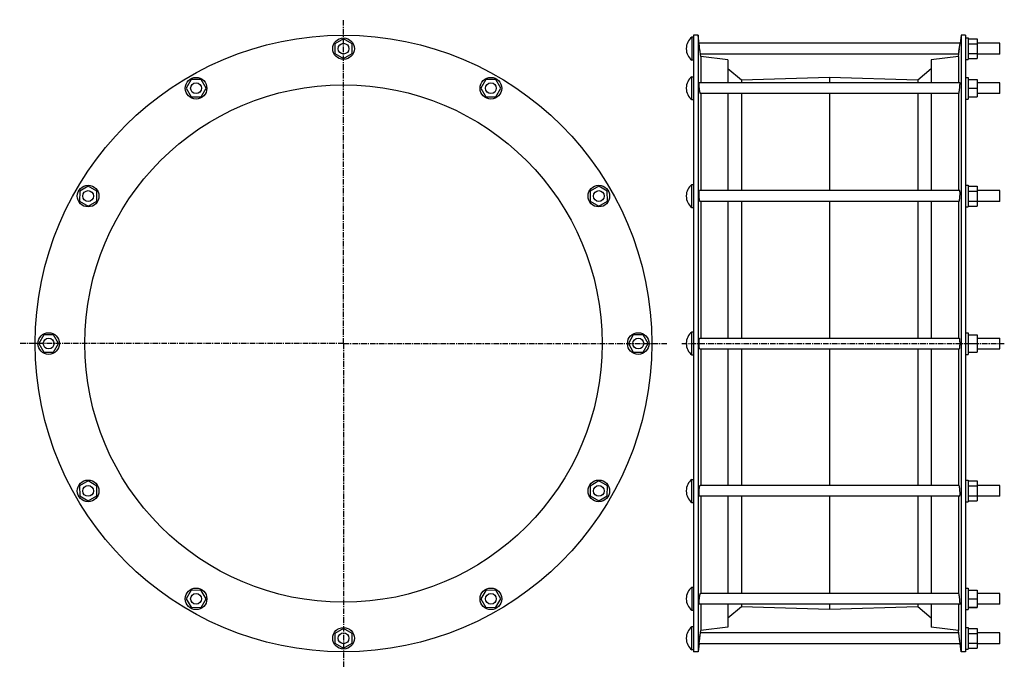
# Model space of a CAD drawing. Header units: millimetres. Extents: x -552 to 541, y -129 to 590.
import ezdxf

# ---------------------------------------------------------------- set-up
doc = ezdxf.new("R2010")
doc.units = ezdxf.units.MM
doc.header["$LTSCALE"] = 16.335
doc.linetypes.add('CENTER', pattern=[0.6, 0.375, -0.075, 0.075, -0.075])
doc.layers.get('0').update_dxf_attribs({"linetype": 'CONTINUOUS'})
doc.layers.add('AXES', color=7, linetype='CONTINUOUS')
doc.layers.add('SURFS', color=7, linetype='CONTINUOUS')

msp = doc.modelspace()

# ---------------------------------------------------------------- linework, layer by layer
at = {"color": 7, "linetype": 'Continuous'}
for p, q in [((498, 569.5), (501, 569.5)), ((501, 569.5), (501, 545.5)), ((-192.5, 568.4), (-202.2, 563)), ((-202.2, 563), (-202.2, 552)), ((-182.9, 563), (-192.5, 568.4)), ((-182.9, 552), (-182.9, 563)), ((501, 568.4), (511, 568.4)), ((501, 563), (511, 563)), ((511, 568.4), (511, 546.6)), ((-202.2, 552), (-192.5, 546.6)), ((-192.5, 546.6), (-182.9, 552)), ((501, 552), (511, 552)), ((501, 546.6), (511, 546.6)), ((498, 545.5), (501, 545.5)), ((498, 525.6), (501, 525.6)), ((501, 525.6), (501, 501.6)), ((-361.6, 523.1), (-367.3, 513.6)), ((-350.6, 523.2), (-361.6, 523.1)), ((-345.1, 513.7), (-350.6, 523.2)), ((-34.5, 523.2), (-40, 513.7)), ((-23.5, 523.1), (-34.5, 523.2)), ((-17.8, 513.6), (-23.5, 523.1)), ((501, 523.2), (511, 523.2)), ((501, 523.1), (511, 523.1)), ((511, 523.2), (511, 504)), ((-367.3, 513.6), (-361.8, 504)), ((-361.8, 504), (-350.7, 504.2)), ((-350.7, 504.2), (-345.1, 513.7)), ((-40, 513.7), (-34.4, 504.2)), ((-34.4, 504.2), (-23.3, 504)), ((-23.3, 504), (-17.8, 513.6)), ((501, 513.6), (511, 513.6)), ((501, 504), (511, 504)), ((498, 501.6), (501, 501.6)), ((-475.9, 405), (-485.4, 399.3)), ((-466.4, 399.4), (-475.9, 405)), ((90.8, 405), (81.3, 399.4)), ((100.3, 399.3), (90.8, 405)), ((498, 405.9), (501, 405.9)), ((501, 405.9), (501, 381.9)), ((501, 405), (511, 405)), ((511, 405), (511, 382.8)), ((-485.4, 399.3), (-485.5, 388.3)), ((-466.5, 388.4), (-466.4, 399.4)), ((81.3, 399.4), (81.4, 388.4)), ((100.5, 388.3), (100.3, 399.3)), ((501, 399.3), (511, 399.3)), ((-485.5, 388.3), (-476, 382.8)), ((-476, 382.8), (-466.5, 388.4)), ((81.4, 388.4), (90.9, 382.8)), ((90.9, 382.8), (100.5, 388.3)), ((501, 388.3), (511, 388.3)), ((501, 382.8), (511, 382.8)), ((498, 381.9), (501, 381.9)), ((498, 242.2), (501, 242.2)), ((501, 242.2), (501, 218.2)), ((-525.3, 239.9), (-530.7, 230.2)), ((-530.7, 230.2), (-525.3, 220.6)), ((-514.3, 239.9), (-525.3, 239.9)), ((-508.9, 230.2), (-514.3, 239.9)), ((-514.3, 220.6), (-508.9, 230.2)), ((129.2, 239.9), (123.8, 230.2)), ((123.8, 230.2), (129.2, 220.6)), ((140.2, 239.9), (129.2, 239.9)), ((145.6, 230.2), (140.2, 239.9)), ((140.2, 220.6), (145.6, 230.2)), ((501, 239.9), (511, 239.9)), ((501, 230.2), (511, 230.2)), ((511, 239.9), (511, 220.6)), ((511, 236.2), (536, 236.2)), ((-525.3, 220.6), (-514.3, 220.6)), ((129.2, 220.6), (140.2, 220.6)), ((501, 220.6), (511, 220.6)), ((511, 224.2), (536, 224.2)), ((498, 218.2), (501, 218.2)), ((-476, 77.7), (-485.5, 72.2)), ((-466.5, 72), (-476, 77.7)), ((90.9, 77.7), (81.4, 72)), ((100.5, 72.2), (90.9, 77.7)), ((498, 78.6), (501, 78.6)), ((501, 78.6), (501, 54.6)), ((501, 77.7), (511, 77.7)), ((511, 77.7), (511, 55.5)), ((-485.5, 72.2), (-485.4, 61.2)), ((-466.4, 61), (-466.5, 72)), ((81.4, 72), (81.3, 61)), ((100.3, 61.2), (100.5, 72.2)), ((501, 72.2), (511, 72.2)), ((-485.4, 61.2), (-475.9, 55.5)), ((-475.9, 55.5), (-466.4, 61)), ((81.3, 61), (90.8, 55.5)), ((90.8, 55.5), (100.3, 61.2)), ((501, 61.2), (511, 61.2)), ((501, 55.5), (511, 55.5)), ((498, 54.6), (501, 54.6)), ((-361.8, -43.6), (-367.3, -53.1)), ((-350.7, -43.8), (-361.8, -43.6)), ((-23.3, -43.6), (-34.4, -43.8)), ((-17.8, -53.1), (-23.3, -43.6)), ((498, -41.2), (501, -41.2)), ((501, -41.2), (501, -65.2)), ((501, -43.6), (511, -43.6)), ((511, -43.6), (511, -62.8)), ((-367.3, -53.1), (-361.6, -62.6)), ((-345.1, -53.2), (-350.7, -43.8)), ((-350.6, -62.8), (-345.1, -53.2)), ((-34.4, -43.8), (-40, -53.2)), ((-40, -53.2), (-34.5, -62.8)), ((-23.5, -62.6), (-17.8, -53.1)), ((501, -53.1), (511, -53.1)), ((-361.6, -62.6), (-350.6, -62.8)), ((-34.5, -62.8), (-23.5, -62.6)), ((498, -65.2), (501, -65.2)), ((501, -62.6), (511, -62.6)), ((501, -62.8), (511, -62.8)), ((-192.5, -86.1), (-202.2, -91.5)), ((-182.9, -91.5), (-192.5, -86.1)), ((498, -85), (501, -85)), ((501, -85), (501, -109)), ((501, -86.1), (511, -86.1)), ((511, -86.1), (511, -107.9)), ((-202.2, -91.5), (-202.2, -102.5)), ((-182.9, -102.5), (-182.9, -91.5)), ((501, -91.5), (511, -91.5)), ((-202.2, -102.5), (-192.5, -107.9)), ((-192.5, -107.9), (-182.9, -102.5)), ((498, -109), (501, -109)), ((501, -102.5), (511, -102.5)), ((501, -107.9), (511, -107.9))]:
    msp.add_line(p, q, dxfattribs=at)
for centre in [(-192.5, 557.5), (-356.2, 513.6), (-28.9, 513.6), (-476, 393.9), (90.9, 393.9), (-519.8, 230.2), (134.7, 230.2), (-476, 66.6), (90.9, 66.6), (-356.2, -53.2), (-28.9, -53.2), (-192.5, -97)]:
    msp.add_circle(centre, 12, dxfattribs=at)
at = {"layer": 'AXES', "color": 7, "linetype": 'CENTER'}
for p, q in [((-192.5, 230.2), (-192.5, 589.7)), ((-192.5, 230.2), (-552, 230.2)), ((-192.5, 230.2), (-192.5, -129.2)), ((-192.5, 230.2), (166.9, 230.2)), ((183, 230.2), (541, 230.2))]:
    msp.add_line(p, q, dxfattribs=at)
at = {"layer": 'AXES', "color": 7, "linetype": 'Continuous'}
for p, q in [((194, 570.2), (194, 544.7)), ((196, 570.2), (194, 570.2)), ((202.6, 559.5), (201, 572.5)), ((493, 572.5), (491.9, 563.5)), ((188, 557.7), (188, 557.2)), ((203.1, 555.5), (202.1, 563.5)), ((491.9, 563.5), (202.1, 563.5)), ((203.7, 551.5), (202.9, 557.5)), ((490, 548.7), (491.1, 557.5)), ((490.7, 554.3), (491.9, 563.5)), ((536, 563.5), (511, 563.5)), ((536, 551.5), (536, 563.5)), ((204, 548.7), (203.7, 551.5)), ((490.4, 551.5), (203.7, 551.5)), ((490.5, 552.8), (490.7, 553.7)), ((536, 551.5), (511, 551.5)), ((196, 544.7), (194, 544.7)), ((194, 500.9), (194, 526.4)), ((194, 526.4), (196, 526.4)), ((188, 513.9), (188, 513.4)), ((491.8, 519.6), (202.2, 519.6)), ((536, 519.6), (511, 519.6)), ((536, 507.6), (536, 519.6)), ((490.5, 507.6), (203.6, 507.6)), ((536, 507.6), (511, 507.6)), ((194, 500.9), (196, 500.9)), ((194, 381.1), (194, 406.6)), ((194, 406.6), (196, 406.6)), ((188, 394.1), (188, 393.6)), ((491.5, 399.9), (202.5, 399.9)), ((536, 399.9), (511, 399.9)), ((536, 387.9), (536, 399.9)), ((490.7, 387.9), (203.3, 387.9)), ((536, 387.9), (511, 387.9)), ((194, 381.1), (196, 381.1)), ((194, 217.5), (194, 243)), ((194, 243), (196, 243)), ((188, 230.5), (188, 230)), ((202.9, 236.2), (491.1, 236.2)), ((536, 224.2), (536, 236.2)), ((202.9, 224.2), (491.1, 224.2)), ((194, 217.5), (196, 217.5)), ((194, 53.9), (194, 79.4)), ((194, 79.4), (196, 79.4)), ((188, 66.9), (188, 66.3)), ((490.7, 72.6), (203.3, 72.6)), ((536, 72.6), (511, 72.6)), ((536, 60.6), (536, 72.6)), ((491.5, 60.6), (202.5, 60.6)), ((536, 60.6), (511, 60.6)), ((194, 53.9), (196, 53.9)), ((194, -40.4), (196, -40.4)), ((194, -40.4), (194, -65.9)), ((188, -52.9), (188, -53.4)), ((490.5, -47.2), (203.6, -47.2)), ((536, -47.2), (511, -47.2)), ((536, -59.2), (536, -47.2)), ((491.8, -59.2), (202.2, -59.2)), ((536, -59.2), (511, -59.2)), ((194, -65.9), (196, -65.9)), ((196, -84.3), (194, -84.3)), ((194, -109.8), (194, -84.3)), ((188, -96.8), (188, -97.3)), ((202.1, -103), (202.9, -97)), ((202.6, -99), (204, -88.2)), ((203.1, -95), (203.6, -91.4)), ((490.4, -91), (203.7, -91)), ((491.6, -100.8), (490, -88.2)), ((491.9, -103), (491.1, -97)), ((536, -91), (511, -91)), ((536, -103), (536, -91)), ((202.1, -103), (201, -112)), ((491.9, -103), (202.1, -103)), ((493, -112), (491.9, -103)), ((536, -103), (511, -103)), ((196, -109.8), (194, -109.8))]:
    msp.add_line(p, q, dxfattribs=at)
msp.add_lwpolyline([(203.6, -91.4), (203.7, -91.1), (203.7, -91)], dxfattribs=at)
for centre in [(-192.5, 557.5), (-356.2, 513.6), (-28.9, 513.6), (-476, 393.9), (90.9, 393.9), (-519.8, 230.2), (134.7, 230.2), (-476, 66.6), (90.9, 66.6), (-356.2, -53.2), (-28.9, -53.2), (-192.5, -97)]:
    msp.add_circle(centre, 6, dxfattribs=at)
for centre, start, end in [((204, 557.7), 128.6726, 180), ((204, 557.2), 180, 231.3274), ((204, 513.9), 128.6726, 180), ((204, 513.4), 180, 231.3274), ((204, 394.1), 128.6726, 180), ((204, 393.6), 180, 231.3274), ((204, 230.5), 128.6726, 180), ((204, 230), 180, 231.3274), ((204, 66.9), 128.6726, 180), ((204, 66.3), 180, 231.3274), ((204, -52.9), 128.6726, 180), ((204, -53.4), 180, 231.3274), ((204, -96.8), 128.6726, 180), ((204, -97.3), 180, 231.3274)]:
    msp.add_arc(centre, 16, start, end, dxfattribs=at)
for points, knots in [([(202.9, 510.6), (202.8, 511.1), (202.7, 512.1), (202.5, 513.6), (202.4, 514.9), (202.3, 515.9), (202.2, 516.6), (202.2, 517.3), (202.2, 517.8), (202.1, 518.4), (202.1, 518.7), (202.1, 519), (202.1, 519.2), (202.2, 519.3), (202.2, 519.4), (202.2, 519.5), (202.2, 519.6), (202.2, 519.6), (202.2, 519.6), (202.2, 519.6), (202.2, 519.6)], [0, 0, 0, 0, 0.160369, 0.332263, 0.504236, 0.586608, 0.664671, 0.737074, 0.802557, 0.859983, 0.90836, 0.928893, 0.946875, 0.962238, 0.974933, 0.984937, 0.992271, 0.994976, 0.997092, 1, 1, 1, 1]), ([(491.1, 510.6), (491.2, 511.1), (491.3, 512.1), (491.5, 513.6), (491.6, 514.9), (491.7, 515.9), (491.8, 516.6), (491.8, 517.3), (491.8, 517.8), (491.9, 518.4), (491.9, 518.7), (491.9, 519), (491.9, 519.2), (491.9, 519.3), (491.9, 519.4), (491.8, 519.5), (491.8, 519.6), (491.8, 519.6), (491.8, 519.6), (491.8, 519.6), (491.8, 519.6)], [0, 0, 0, 0, 0.160369, 0.332263, 0.504236, 0.586608, 0.664671, 0.737074, 0.802557, 0.859983, 0.90836, 0.928893, 0.946875, 0.962238, 0.974933, 0.984937, 0.992271, 0.994976, 0.997092, 1, 1, 1, 1]), ([(203.6, 507.6), (203.5, 507.6), (203.5, 507.7), (203.5, 507.7), (203.4, 507.9), (203.3, 508.1), (203.3, 508.5), (203.2, 508.9), (203.1, 509.4), (203, 510), (202.9, 510.4), (202.9, 510.6)], [0, 0, 0, 0, 0.009572, 0.025277, 0.079429, 0.164792, 0.280354, 0.424269, 0.594143, 0.787123, 1, 1, 1, 1]), ([(490.5, 507.6), (490.5, 507.6), (490.5, 507.7), (490.5, 507.7), (490.6, 507.9), (490.7, 508.1), (490.8, 508.5), (490.8, 508.9), (490.9, 509.4), (491, 510), (491.1, 510.4), (491.1, 510.6)], [0, 0, 0, 0, 0.009572, 0.025277, 0.079429, 0.164792, 0.280354, 0.424269, 0.594143, 0.787123, 1, 1, 1, 1]), ([(202.9, 388.7), (202.8, 388.8), (202.8, 389.3), (202.6, 389.9), (202.5, 390.7), (202.4, 391.9), (202.3, 393.5), (202.2, 395.1), (202.1, 396.3), (202.1, 397.2), (202.2, 397.9), (202.2, 398.5), (202.2, 398.9), (202.3, 399.1), (202.3, 399.4), (202.3, 399.5), (202.4, 399.7), (202.4, 399.8), (202.4, 399.8), (202.5, 399.8), (202.5, 399.9), (202.5, 399.9), (202.5, 399.9)], [0, 0, 0, 0, 0.050208, 0.111026, 0.180966, 0.258268, 0.426846, 0.599202, 0.681042, 0.75702, 0.825101, 0.883497, 0.90859, 0.930741, 0.949829, 0.965772, 0.978541, 0.988196, 0.991935, 0.995039, 0.997649, 1, 1, 1, 1]), ([(491.1, 388.7), (491.2, 388.8), (491.3, 389.3), (491.4, 389.9), (491.5, 390.7), (491.6, 391.9), (491.8, 393.5), (491.8, 395.1), (491.9, 396.3), (491.9, 397.2), (491.9, 397.9), (491.8, 398.5), (491.8, 398.9), (491.8, 399.1), (491.7, 399.4), (491.7, 399.5), (491.7, 399.7), (491.6, 399.8), (491.6, 399.8), (491.6, 399.8), (491.5, 399.9), (491.5, 399.9), (491.5, 399.9)], [0, 0, 0, 0, 0.050208, 0.111026, 0.180966, 0.258268, 0.426846, 0.599202, 0.681042, 0.75702, 0.825101, 0.883497, 0.90859, 0.930741, 0.949829, 0.965772, 0.978541, 0.988196, 0.991935, 0.995039, 0.997649, 1, 1, 1, 1]), ([(203.3, 387.9), (203.2, 387.9), (203.2, 387.9), (203.1, 388), (203.1, 388.1), (203, 388.2), (203, 388.4), (202.9, 388.5), (202.9, 388.7)], [0, 0, 0, 0, 0.112845, 0.199424, 0.309955, 0.445312, 0.605658, 1, 1, 1, 1]), ([(490.7, 387.9), (490.8, 387.9), (490.8, 387.9), (490.9, 388), (490.9, 388.1), (491, 388.2), (491.1, 388.4), (491.1, 388.5), (491.1, 388.7)], [0, 0, 0, 0, 0.112845, 0.199424, 0.309955, 0.445312, 0.605658, 1, 1, 1, 1]), ([(202.9, 224.2), (202.8, 224.2), (202.8, 224.3), (202.7, 224.4), (202.7, 224.5), (202.6, 224.7), (202.5, 225), (202.5, 225.3), (202.4, 225.6), (202.3, 226.1), (202.3, 226.9), (202.2, 228.3), (202.1, 230.2), (202.2, 232.1), (202.3, 233.5), (202.3, 234.3), (202.4, 234.9), (202.5, 235.2), (202.5, 235.5), (202.6, 235.8), (202.7, 235.9), (202.7, 236), (202.8, 236.1), (202.8, 236.2), (202.9, 236.2)], [0, 0, 0, 0, 0.015169, 0.021158, 0.028145, 0.045178, 0.066295, 0.091393, 0.120292, 0.152758, 0.227223, 0.312101, 0.500001, 0.6879, 0.772778, 0.847243, 0.879708, 0.908607, 0.933705, 0.954822, 0.971855, 0.978842, 0.984831, 1, 1, 1, 1]), ([(491.1, 224.2), (491.2, 224.2), (491.3, 224.3), (491.3, 224.4), (491.4, 224.5), (491.4, 224.7), (491.5, 225), (491.5, 225.3), (491.6, 225.6), (491.7, 226.1), (491.8, 226.9), (491.8, 228.3), (491.9, 230.2), (491.8, 232.1), (491.8, 233.5), (491.7, 234.3), (491.6, 234.9), (491.5, 235.2), (491.5, 235.5), (491.4, 235.8), (491.4, 235.9), (491.3, 236), (491.3, 236.1), (491.2, 236.2), (491.1, 236.2)], [0, 0, 0, 0, 0.015169, 0.021158, 0.028145, 0.045178, 0.066295, 0.091393, 0.120292, 0.152758, 0.227223, 0.312101, 0.500001, 0.6879, 0.772778, 0.847243, 0.879708, 0.908607, 0.933705, 0.954822, 0.971855, 0.978842, 0.984831, 1, 1, 1, 1]), ([(202.5, 60.6), (202.5, 60.6), (202.5, 60.6), (202.5, 60.6), (202.4, 60.7), (202.4, 60.7), (202.4, 60.8), (202.3, 60.9), (202.3, 61.1), (202.3, 61.3), (202.2, 61.6), (202.2, 62), (202.2, 62.5), (202.1, 63.3), (202.1, 64.2), (202.2, 65.4), (202.3, 67), (202.4, 68.6), (202.5, 69.8), (202.6, 70.5), (202.8, 71.2), (202.8, 71.6), (202.9, 71.8)], [0, 0, 0, 0, 0.002351, 0.004961, 0.008065, 0.011804, 0.021459, 0.034228, 0.050171, 0.06926, 0.09141, 0.116504, 0.1749, 0.242981, 0.318959, 0.400799, 0.573155, 0.741732, 0.819034, 0.888974, 0.949792, 1, 1, 1, 1]), ([(202.9, 71.8), (202.9, 71.9), (203, 72.1), (203, 72.3), (203.1, 72.4), (203.1, 72.5), (203.2, 72.6), (203.2, 72.6), (203.3, 72.6)], [0, 0, 0, 0, 0.394341, 0.554688, 0.690044, 0.800576, 0.887155, 1, 1, 1, 1]), ([(491.1, 71.8), (491.1, 71.9), (491.1, 72.1), (491, 72.3), (490.9, 72.4), (490.9, 72.5), (490.8, 72.6), (490.8, 72.6), (490.7, 72.6)], [0, 0, 0, 0, 0.394341, 0.554688, 0.690044, 0.800576, 0.887155, 1, 1, 1, 1]), ([(491.5, 60.6), (491.5, 60.6), (491.5, 60.6), (491.6, 60.6), (491.6, 60.7), (491.6, 60.7), (491.7, 60.8), (491.7, 60.9), (491.7, 61.1), (491.8, 61.3), (491.8, 61.6), (491.8, 62), (491.9, 62.5), (491.9, 63.3), (491.9, 64.2), (491.8, 65.4), (491.8, 67), (491.6, 68.6), (491.5, 69.8), (491.4, 70.5), (491.3, 71.2), (491.2, 71.6), (491.1, 71.8)], [0, 0, 0, 0, 0.002351, 0.004961, 0.008065, 0.011804, 0.021459, 0.034228, 0.050171, 0.06926, 0.09141, 0.116504, 0.1749, 0.242981, 0.318959, 0.400799, 0.573155, 0.741732, 0.819034, 0.888974, 0.949792, 1, 1, 1, 1]), ([(202.2, -59.2), (202.2, -59.2), (202.2, -59.2), (202.2, -59.1), (202.2, -59.1), (202.2, -59.1), (202.2, -59), (202.2, -58.8), (202.1, -58.7), (202.1, -58.5), (202.1, -58.3), (202.1, -57.9), (202.2, -57.4), (202.2, -56.8), (202.2, -56.1), (202.3, -55.4), (202.4, -54.4), (202.5, -53.2), (202.7, -51.7), (202.8, -50.7), (202.9, -50.2)], [0, 0, 0, 0, 0.002908, 0.005024, 0.007729, 0.015063, 0.025067, 0.037762, 0.053125, 0.071107, 0.091641, 0.140018, 0.197443, 0.262927, 0.335329, 0.413392, 0.495764, 0.667737, 0.839631, 1, 1, 1, 1]), ([(202.9, -50.2), (202.9, -50), (203, -49.5), (203.1, -49), (203.2, -48.4), (203.3, -48), (203.3, -47.7), (203.4, -47.4), (203.5, -47.3), (203.5, -47.2), (203.5, -47.2), (203.6, -47.2)], [0, 0, 0, 0, 0.212876, 0.405857, 0.57573, 0.719646, 0.835208, 0.92057, 0.974723, 0.990428, 1, 1, 1, 1]), ([(491.1, -50.2), (491.1, -50), (491, -49.5), (490.9, -49), (490.8, -48.4), (490.8, -48), (490.7, -47.7), (490.6, -47.4), (490.5, -47.3), (490.5, -47.2), (490.5, -47.2), (490.5, -47.2)], [0, 0, 0, 0, 0.212876, 0.405857, 0.57573, 0.719646, 0.835208, 0.92057, 0.974723, 0.990428, 1, 1, 1, 1]), ([(491.8, -59.2), (491.8, -59.2), (491.8, -59.2), (491.8, -59.1), (491.8, -59.1), (491.8, -59.1), (491.9, -59), (491.9, -58.8), (491.9, -58.7), (491.9, -58.5), (491.9, -58.3), (491.9, -57.9), (491.8, -57.4), (491.8, -56.8), (491.8, -56.1), (491.7, -55.4), (491.6, -54.4), (491.5, -53.2), (491.3, -51.7), (491.2, -50.7), (491.1, -50.2)], [0, 0, 0, 0, 0.002908, 0.005024, 0.007729, 0.015063, 0.025067, 0.037762, 0.053125, 0.071107, 0.091641, 0.140018, 0.197443, 0.262927, 0.335329, 0.413392, 0.495764, 0.667737, 0.839631, 1, 1, 1, 1])]:
    msp.add_open_spline(points, degree=3, knots=knots, dxfattribs=at)
at = {"layer": 'SURFS', "color": 7, "linetype": 'Continuous'}
for p, q in [((196, 572.5), (196, -112)), ((201, 572.5), (196, 572.5)), ((201, 572.5), (201, -112)), ((493, 572.5), (493, -112)), ((498, 572.5), (493, 572.5)), ((498, 572.5), (498, -112)), ((204, 548.7), (204, 519.6)), ((234, 545), (204, 548.7)), ((490, 548.7), (460, 545)), ((490, 548.7), (490, 519.6)), ((234, 545), (234, 519.6)), ((460, 545), (460, 519.6)), ((249.1, 522.6), (234, 535.3)), ((347, 525.6), (249.1, 522.6)), ((347, 525.6), (347, 519.6)), ((444.9, 522.6), (347, 525.6)), ((460, 535.3), (444.9, 522.6)), ((249.1, 522.6), (249.1, 519.6)), ((444.9, 522.6), (444.9, 519.6)), ((204, 507.6), (204, 399.9)), ((234, 507.6), (234, 399.9)), ((249.1, 507.6), (249.1, 399.9)), ((347, 507.6), (347, 399.9)), ((444.9, 507.6), (444.9, 399.9)), ((460, 507.6), (460, 399.9)), ((490, 507.6), (490, 399.9)), ((204, 387.9), (204, 236.2)), ((234, 387.9), (234, 236.2)), ((249.1, 387.9), (249.1, 236.2)), ((347, 387.9), (347, 236.2)), ((444.9, 387.9), (444.9, 236.2)), ((460, 387.9), (460, 236.2)), ((490, 387.9), (490, 236.2)), ((204, 224.2), (204, 72.6)), ((234, 224.2), (234, 72.6)), ((249.1, 224.2), (249.1, 72.6)), ((347, 224.2), (347, 72.6)), ((444.9, 224.2), (444.9, 72.6)), ((460, 224.2), (460, 72.6)), ((490, 224.2), (490, 72.6)), ((204, 60.6), (204, -47.2)), ((234, 60.6), (234, -47.2)), ((249.1, 60.6), (249.1, -47.2)), ((347, 60.6), (347, -47.2)), ((444.9, 60.6), (444.9, -47.2)), ((460, 60.6), (460, -47.2)), ((490, 60.6), (490, -47.2)), ((204, -59.2), (204, -88.2)), ((234, -59.2), (234, -84.5)), ((249.1, -62.1), (234, -74.8)), ((249.1, -59.2), (249.1, -62.1)), ((347, -65.1), (249.1, -62.1)), ((347, -59.2), (347, -65.1)), ((444.9, -62.1), (347, -65.1)), ((444.9, -59.2), (444.9, -62.1)), ((460, -74.8), (444.9, -62.1)), ((460, -59.2), (460, -84.5)), ((490, -59.2), (490, -88.2)), ((234, -84.5), (204, -88.2)), ((490, -88.2), (460, -84.5)), ((201, -112), (196, -112)), ((498, -112), (493, -112))]:
    msp.add_line(p, q, dxfattribs=at)
for radius in [342.2, 287.2]:
    msp.add_circle((-192.5, 230.2), radius, dxfattribs=at)

doc.saveas('drawing.dxf')
